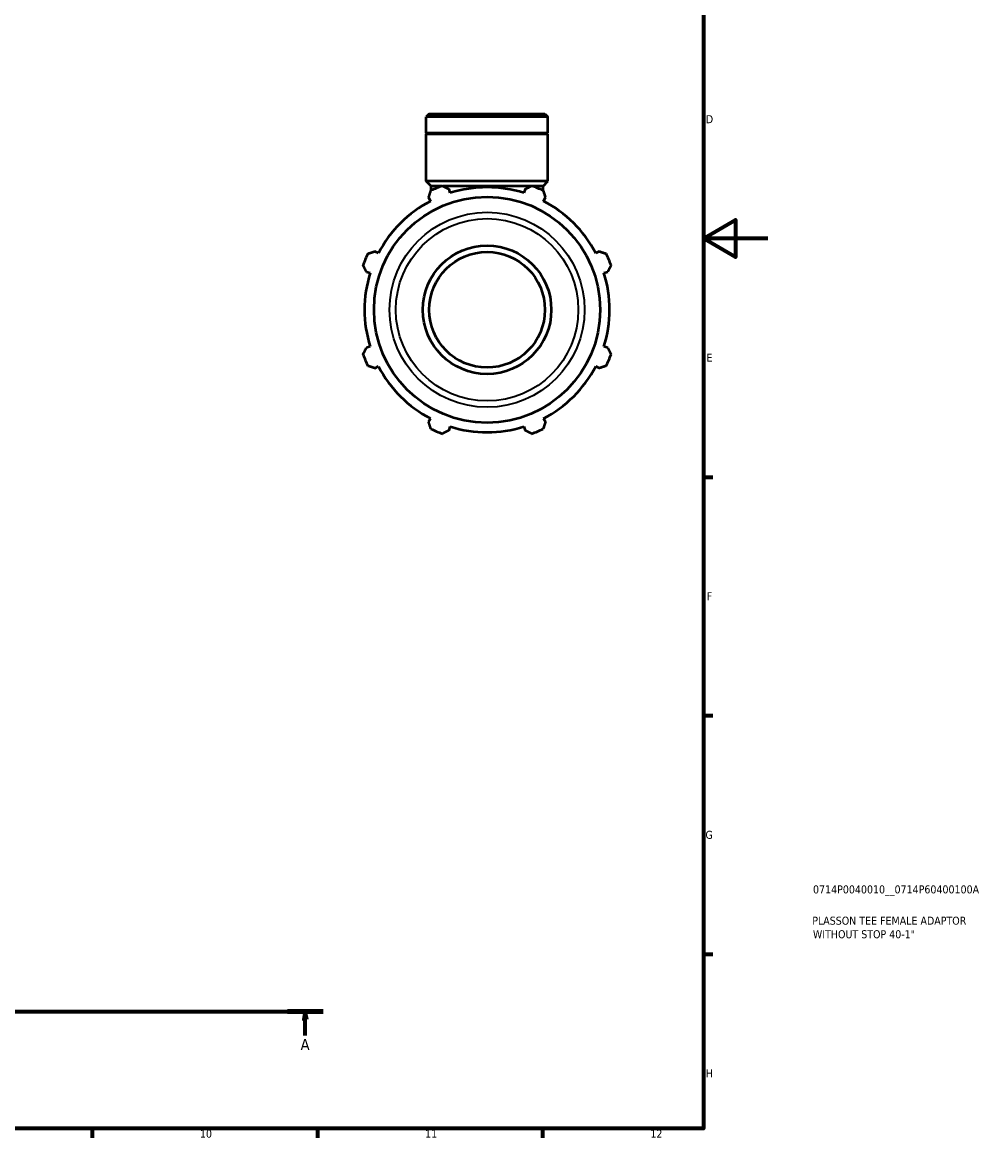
# Model space of a CAD drawing. Header units: millimetres. Extents: x 0 to 980, y 0 to 832.
# Tile 5 of 6: x 609 to 909, y 17 to 364. Entities that reach past the tile are written whole.
import ezdxf

# ---------------------------------------------------------------- set-up
doc = ezdxf.new("R2010")
doc.units = ezdxf.units.MM
doc.linetypes.add('CHAIN', pattern=[0.7087, 0.4724, -0.0591, 0.1181, -0.0591])
for name, color, linetype, lineweight in [('Border (ISO)', 7, 'Continuous', 70), ('Section Line (ISO)', 7, 'CHAIN', 70), ('Title (ISO)', 7, 'Continuous', 50), ('Visible (ISO)', 7, 'Continuous', 50), ('Visible Narrow (ISO)', 7, 'Continuous', 35)]:
    doc.layers.add(name, color=color, linetype=linetype, lineweight=lineweight)
doc.styles.add('Label Text (ISO)', font='tahoma.ttf')
doc.styles.add('Note Text (ISO)', font='tahoma.ttf')

# ---------------------------------------------------------------- blocks, each defined once
blk = doc.blocks.new('Borders Default Border')
at = {"layer": 'Border (ISO)'}
for p, q in [((821, 222.75), (823.9, 222.75)), ((821, 148.5), (823.9, 148.5)), ((821, 74.25), (823.9, 74.25)), ((630.75, 20), (630.75, 17.1)), ((700.83, 20), (700.83, 17.1)), ((770.92, 20), (770.92, 17.1))]:
    blk.add_line(p, q, dxfattribs=at)
at = {"layer": 'Border (ISO)', "flags": 128}
for points in [[(20, 20), (20, 574), (821, 574), (821, 20), (20, 20)], [(841, 297), (821, 297), (831, 302.77), (831, 291.23), (821, 297)]]:
    blk.add_lwpolyline(points, dxfattribs=at)
at = {"layer": 'Border (ISO)', "color": 232, "true_color": 0xca0064, "char_height": 2.5, "attachment_point": 7, "style": 'Note Text (ISO)'}
for s, insert in [('D', (821.73, 332.88)), ('E', (821.94, 258.63)), ('F', (822, 184.38)), ('G', (821.61, 110.08)), ('H', (821.74, 35.88)), ('10', (664.29, 17.05)), ('11', (734.37, 17.1)), ('12', (804.46, 17.1))]:
    blk.add_mtext(s, dxfattribs=dict(at, insert=insert))
blk = doc.blocks.new('Title Blocks ISO')
at = {"layer": 'Title (ISO)', "color": 232, "true_color": 0xca0064, "style": 'Note Text (ISO)'}
for tag, p in [('PART_NUMBER_001', (34.08, 73.14)), ('DESCRIPTION_001', (33.84, 63.4)), ('DESCRIPTION_002', (34.05, 59.18))]:
    blk.add_attdef(tag, p, '', height=2.5, dxfattribs=at)
blk = doc.blocks.new('2dTransSection0')
at = {"layer": 'Section Line (ISO)', "linetype": 'CHAIN'}
blk.add_line((273.41, 56.35), (702.65, 56.35), dxfattribs=at)
at = {"layer": 'Section Line (ISO)', "linetype": 'Continuous', "lineweight": 140}
blk.add_line((691.52, 56.35), (702.65, 56.35), dxfattribs=at)
at = {"layer": 'Section Line (ISO)', "linetype": 'Continuous'}
for p, q in [((697.09, 56.35), (696.59, 53.85)), ((697.09, 53.85), (697.09, 56.35)), ((697.59, 53.85), (697.09, 56.35)), ((696.59, 53.85), (697.59, 53.85)), ((697.09, 48.87), (697.09, 53.85))]:
    blk.add_line(p, q, dxfattribs=at)
at = {"layer": 'Section Line (ISO)', "linetype": 'Continuous', "flags": 128}
blk.add_lwpolyline([(697.59, 53.85), (697.09, 56.35), (696.59, 53.85), (697.59, 53.85)], dxfattribs=at)
at = {"layer": 'Section Line (ISO)'}
blk.add_solid([(697.59, 53.85), (697.09, 56.35), (696.59, 53.85), (697.59, 53.85)], dxfattribs=at)
at = {"layer": 'Section Line (ISO)', "insert": (695.6, 44.35), "char_height": 3.5, "attachment_point": 7, "style": 'Label Text (ISO)'}
blk.add_mtext('A', dxfattribs=at)

msp = doc.modelspace()

# ---------------------------------------------------------------- linework, layer by layer
at = {"layer": 'Visible (ISO)'}
for p, q in [((735.618, 335.806), (734.709, 334.897)), ((772.573, 334.897), (734.709, 334.897)), ((734.709, 329.806), (734.709, 334.897)), ((735.618, 335.806), (771.664, 335.806)), ((771.664, 335.806), (772.573, 334.897)), ((772.573, 329.806), (772.573, 334.897)), ((772.573, 329.806), (734.709, 329.806)), ((735.009, 329.506), (734.709, 329.806)), ((772.573, 329.506), (734.709, 329.506)), ((734.709, 314.806), (734.709, 329.506)), ((772.273, 329.506), (772.573, 329.806)), ((772.573, 314.806), (772.573, 329.506)), ((772.573, 314.806), (734.709, 314.806)), ((736.224, 313.291), (734.709, 314.806)), ((739.503, 313.291), (736.224, 313.291)), ((736.224, 311.923), (736.224, 313.291)), ((767.341, 313.291), (739.94, 313.291)), ((771.058, 313.291), (767.778, 313.291)), ((771.058, 313.291), (772.573, 314.806)), ((771.058, 311.923), (771.058, 313.291)), ((735.466, 309.719), (736.034, 308.628)), ((742.175, 311.171), (741.805, 312.344)), ((765.477, 312.344), (765.107, 311.171)), ((771.247, 308.628), (771.815, 309.719)), ((719.819, 292.412), (718.728, 292.98)), ((788.554, 292.98), (787.463, 292.412)), ((716.103, 286.642), (717.276, 286.272)), ((790.006, 286.272), (791.179, 286.642)), ((717.276, 263.34), (716.103, 262.97)), ((791.179, 262.97), (790.006, 263.34)), ((718.728, 256.632), (719.819, 257.2)), ((787.463, 257.2), (788.554, 256.632)), ((736.034, 240.984), (735.466, 239.893)), ((771.815, 239.893), (771.247, 240.984)), ((741.805, 237.268), (742.175, 238.441)), ((765.107, 238.441), (765.477, 237.268))]:
    msp.add_line(p, q, dxfattribs=at)
for radius in [35.178, 20, 18]:
    msp.add_circle((753.641, 274.806), radius, dxfattribs=at)
for radius, start, end in [(41, 109.79198, 115.20802), (38.13, 72.5, 107.5), (41, 64.79198, 70.20802), (38.13, 117.5, 152.5), (38.13, 27.5, 62.5), (41, 154.79198, 160.20802), (41, 19.79198, 25.20802), (38.13, 162.5, 197.5), (38.13, 342.5, 17.5), (41, 199.79198, 205.20802), (41, 334.79198, 340.20802), (38.13, 207.5, 242.5), (38.13, 297.5, 332.5), (41, 244.79198, 250.20802), (38.13, 252.5, 287.5), (41, 289.79198, 295.20802)]:
    msp.add_arc((753.641, 274.806), radius, start, end, dxfattribs=at)
for points, weights in [([(739.758, 313.384), (740.802, 312.854), (741.805, 312.344)], [1, 1.00163889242, 1.00246146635]), ([(765.477, 312.344), (766.479, 312.854), (767.524, 313.384)], [1.00246146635, 1.00163889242, 1]), ([(735.466, 309.719), (735.815, 310.788), (736.179, 311.901)], [1.00246146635, 1.00163889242, 1]), ([(771.103, 311.901), (771.466, 310.788), (771.815, 309.719)], [1, 1.00163889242, 1.00246146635]), ([(716.545, 292.268), (717.659, 292.632), (718.728, 292.98)], [1, 1.00163889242, 1.00246146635]), ([(788.554, 292.98), (789.623, 292.632), (790.736, 292.268)], [1.00246146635, 1.00163889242, 1]), ([(716.103, 286.642), (715.593, 287.644), (715.063, 288.689)], [1.00246146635, 1.00163889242, 1]), ([(792.219, 288.689), (791.688, 287.644), (791.179, 286.642)], [1, 1.00163889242, 1.00246146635]), ([(715.063, 260.923), (715.593, 261.968), (716.103, 262.97)], [1, 1.00163889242, 1.00246146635]), ([(791.179, 262.97), (791.688, 261.968), (792.219, 260.923)], [1.00246146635, 1.00163889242, 1]), ([(718.728, 256.632), (717.659, 256.98), (716.545, 257.344)], [1.00246146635, 1.00163889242, 1]), ([(790.736, 257.344), (789.623, 256.98), (788.554, 256.632)], [1, 1.00163889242, 1.00246146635]), ([(736.179, 237.711), (735.815, 238.824), (735.466, 239.893)], [1, 1.00163889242, 1.00246146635]), ([(771.815, 239.893), (771.466, 238.824), (771.103, 237.711)], [1.00246146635, 1.00163889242, 1]), ([(741.805, 237.268), (740.802, 236.758), (739.758, 236.228)], [1.00246146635, 1.00163889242, 1]), ([(767.524, 236.228), (766.479, 236.758), (765.477, 237.268)], [1, 1.00163889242, 1.00246146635])]:
    msp.add_rational_spline(points, weights, degree=2, dxfattribs=at)
at = {"layer": 'Visible Narrow (ISO)'}
for radius in [30.337, 28.38]:
    msp.add_circle((753.641, 274.806), radius, dxfattribs=at)

# ---------------------------------------------------------------- block references
msp.add_blockref('Borders Default Border', (0, 0))
msp.add_blockref('Title Blocks ISO', (821, 20)).add_auto_attribs({'PART_NUMBER_001': '0714P0040010__0714P60400100A', 'DESCRIPTION_001': 'PLASSON TEE FEMALE ADAPTOR', 'DESCRIPTION_002': 'WITHOUT STOP 40-1"'})
at = {"layer": 'Section Line (ISO)'}
msp.add_blockref('2dTransSection0', (0, 0), dxfattribs=at)

doc.saveas('drawing.dxf')
